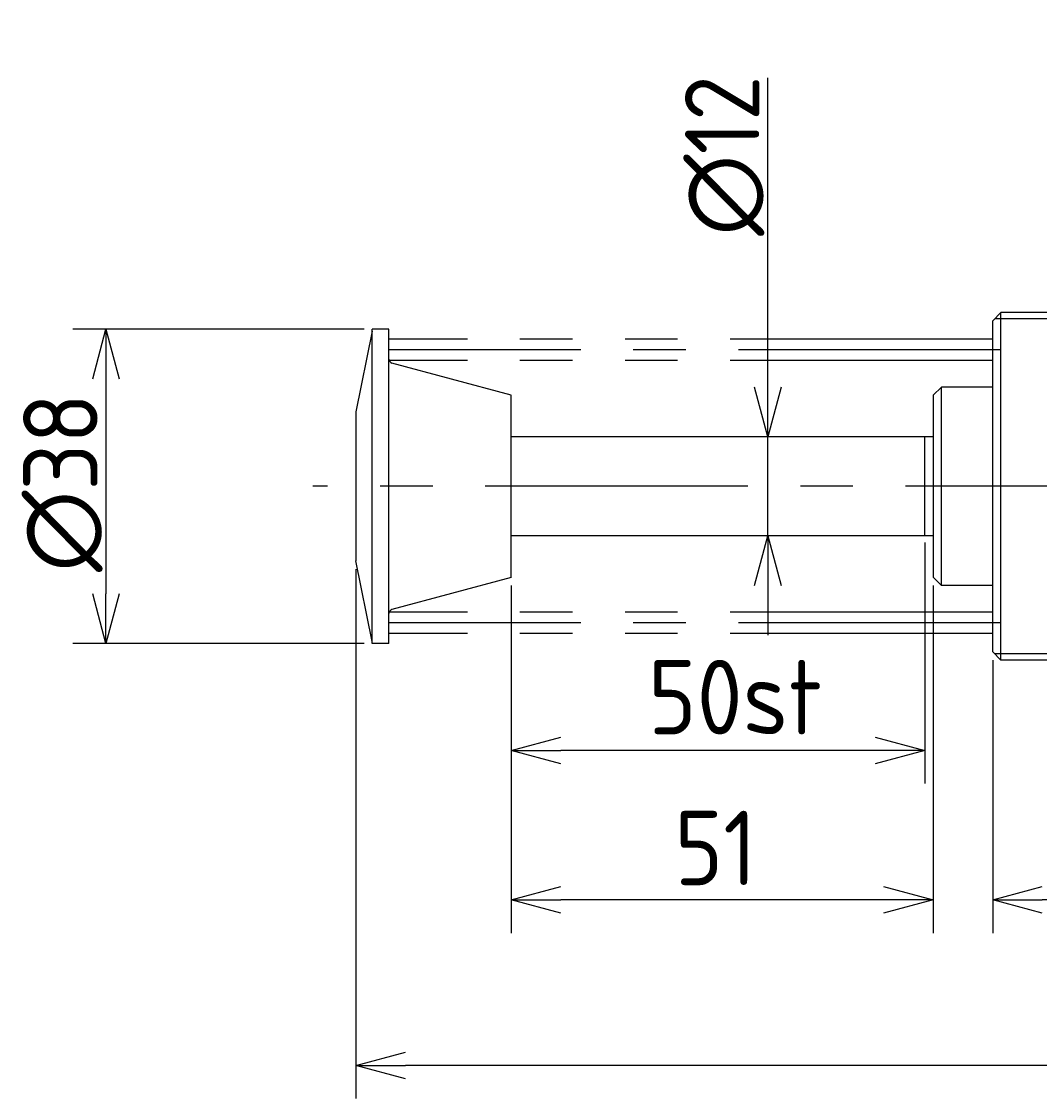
# Model space of a CAD drawing. Extents: x 100 to 346, y 126 to 256.
# Tile 1 of 2: x 100 to 223, y 126 to 256. Entities that reach past the tile are written whole.
import ezdxf

# ---------------------------------------------------------------- set-up
doc = ezdxf.new("R2010")
doc.units = 0
doc.header["$PDMODE"] = 3
doc.header["$PDSIZE"] = 2
doc.linetypes.add('CENTER', pattern=[50.8, 31.75, -6.35, 6.35, -6.35])
doc.linetypes.add('PHANTOM', pattern=[63.5, 31.75, -6.35, 6.35, -6.35, 6.35, -6.35])
doc.layers.get('0').update_dxf_attribs({"linetype": 'CONTINUOUS'})
doc.layers.get('DEFPOINTS').update_dxf_attribs({"linetype": 'CONTINUOUS'})
doc.layers.add('図形', color=7, linetype='CONTINUOUS')
doc.layers.add('寸法_文字', color=3, linetype='CONTINUOUS')
doc.layers.get('0').off()
doc.styles.add('DIMENSION', font='isocp.shx', dxfattribs={"bigfont": 'bigfont.shx'})
doc.dimstyles.get("Standard").update_dxf_attribs({"dimtxt": 0.18, "dimasz": 0.18, "dimexe": 0.18, "dimexo": 0.0625, "dimgap": 0.09, "dimtad": 0, "dimtih": 1, "dimtoh": 1, "dimzin": 0, "dimcen": 0.09, "dimazin": 3, "dimtfac": 1, "dimtofl": 0, "dimtmove": 0, "dimatfit": 3})

# ---------------------------------------------------------------- blocks, each defined once
blk = doc.blocks.new('_OPEN30')
at = {"color": 0, "linetype": 'BYBLOCK'}
for p, q in [((-1, 0.268), (0, 0)), ((0, 0), (-1, -0.268)), ((0, 0), (-1, 0))]:
    blk.add_line(p, q, dxfattribs=at)
blk = doc.blocks.new('*U19')
at = {"layer": '寸法_文字', "color": 3, "style": 'DIMENSION'}
blk.add_text('118', height=9, dxfattribs=at).set_placement((268.55, 151))
blk = doc.blocks.new('*D18')
at = {"layer": 'DEFPOINTS', "color": 0}
for p in [(217.20007, 179.99999), (335.200085, 179.99999), (217.20007, 150)]:
    blk.add_point(p, dxfattribs=at)
at = {"layer": '寸法_文字', "color": 3}
for p, q in [((217.20007, 178.99999), (217.20007, 146)), ((335.200085, 178.99999), (335.200085, 146)), ((329.200085, 150), (223.20007, 150))]:
    blk.add_line(p, q, dxfattribs=at)
at = {"layer": '寸法_文字'}
blk.add_blockref('*U19', (0, 0), dxfattribs=at)
at = {"layer": '寸法_文字', "color": 3, "xscale": 6, "yscale": 6, "zscale": 6, "rotation": 180}
blk.add_blockref('_OPEN30', (217.20007, 150), dxfattribs=at)
at = {"layer": '寸法_文字', "color": 3, "xscale": 6, "yscale": 6, "zscale": 6}
blk.add_blockref('_OPEN30', (335.200085, 150), dxfattribs=at)
blk = doc.blocks.new('*U21')
at = {"layer": '寸法_文字', "color": 3, "style": 'DIMENSION'}
blk.add_text('195', height=9, dxfattribs=at).set_placement((228.95, 131))
blk = doc.blocks.new('*D20')
at = {"layer": 'DEFPOINTS', "color": 0}
for p in [(140.20007, 191.00001), (335.200085, 179.99999), (140.20007, 130)]:
    blk.add_point(p, dxfattribs=at)
at = {"layer": '寸法_文字', "color": 3}
for p, q in [((140.20007, 190.00001), (140.20007, 126)), ((335.200085, 178.99999), (335.200085, 126)), ((329.200085, 130), (146.20007, 130))]:
    blk.add_line(p, q, dxfattribs=at)
at = {"layer": '寸法_文字'}
blk.add_blockref('*U21', (0, 0), dxfattribs=at)
at = {"layer": '寸法_文字', "color": 3, "xscale": 6, "yscale": 6, "zscale": 6, "rotation": 180}
blk.add_blockref('_OPEN30', (140.20007, 130), dxfattribs=at)
at = {"layer": '寸法_文字', "color": 3, "xscale": 6, "yscale": 6, "zscale": 6}
blk.add_blockref('_OPEN30', (335.200085, 130), dxfattribs=at)
blk = doc.blocks.new('*U23')
at = {"layer": '寸法_文字', "color": 3, "style": 'DIMENSION'}
blk.add_text('∅38', height=9, rotation=90, dxfattribs=at).set_placement((109, 189.65))
blk = doc.blocks.new('*D22')
at = {"layer": 'DEFPOINTS', "color": 0}
for p in [(142.20007, 218.99999), (110, 180.99999), (142.20007, 180.99999)]:
    blk.add_point(p, dxfattribs=at)
at = {"layer": '寸法_文字', "color": 3}
for p, q in [((141.20007, 218.99999), (106, 218.99999)), ((110, 212.99999), (110, 186.99999)), ((141.20007, 180.99999), (106, 180.99999))]:
    blk.add_line(p, q, dxfattribs=at)
at = {"layer": '寸法_文字', "color": 3, "xscale": 6, "yscale": 6, "zscale": 6}
for p, rotation in [((110, 218.99999), 90), ((110, 180.99999), 270)]:
    blk.add_blockref('_OPEN30', p, dxfattribs=dict(at, rotation=rotation))
at = {"layer": '寸法_文字'}
blk.add_blockref('*U23', (0, 0), dxfattribs=at)
blk = doc.blocks.new('*U25')
at = {"layer": '寸法_文字', "color": 3, "style": 'DIMENSION'}
blk.add_text('∅12', height=9, rotation=90, dxfattribs=at).set_placement((189, 230.28))
blk = doc.blocks.new('*D24')
at = {"layer": 'DEFPOINTS', "color": 0}
for p in [(184.5, 206), (190, 206), (184.5, 194)]:
    blk.add_point(p, dxfattribs=at)
at = {"layer": '寸法_文字', "color": 3}
for p, q in [((190, 212), (190, 249.37)), ((190, 194), (190, 206)), ((190, 188), (190, 182))]:
    blk.add_line(p, q, dxfattribs=at)
at = {"layer": '寸法_文字'}
blk.add_blockref('*U25', (0, 0), dxfattribs=at)
at = {"layer": '寸法_文字', "color": 3, "xscale": 6, "yscale": 6, "zscale": 6}
for p, rotation in [((190, 206), 270), ((190, 194), 90)]:
    blk.add_blockref('_OPEN30', p, dxfattribs=dict(at, rotation=rotation))

msp = doc.modelspace()

# ---------------------------------------------------------------- linework, layer by layer
at = {"layer": '図形', "linetype": 'CONTINUOUS'}
for p, q in [((217.2, 220), (218.2, 221)), ((334.2, 221), (218.2, 221)), ((218.2, 179), (218.2, 221)), ((142.2, 218.75), (140.2, 209)), ((142.2, 181), (142.2, 219)), ((144.2, 219), (142.2, 219)), ((144.2, 181), (144.2, 219)), ((217.2, 180), (217.2, 220)), ((159, 211.034), (144.571, 214.901)), ((159, 188.966), (159, 211.034)), ((211, 212), (210, 211)), ((210, 211), (210, 189)), ((211, 188), (211, 212)), ((217.2, 212), (211, 212)), ((140.2, 209), (140.2, 191)), ((210, 206), (159, 206)), ((209, 194), (209, 206)), ((210, 194), (159, 194)), ((142.2, 181.25), (140.2, 191)), ((159, 188.966), (144.571, 185.099)), ((211, 188), (210, 189)), ((217.2, 188), (211, 188)), ((144.2, 181), (142.2, 181)), ((218.2, 179), (217.2, 180)), ((334.2, 179), (218.2, 179))]:
    msp.add_line(p, q, dxfattribs=at)
at = {"layer": '図形', "color": 3}
for p, q in [((334.95, 220.25), (217.45, 220.25)), ((334.95, 179.75), (217.45, 179.75))]:
    msp.add_line(p, q, dxfattribs=at)
at = {"layer": '図形', "color": 5, "linetype": 'PHANTOM'}
for p, q in [((217.2, 217.8), (144.2, 217.8)), ((217.2, 215.2), (144.2, 215.2)), ((217.2, 184.8), (144.2, 184.8)), ((217.2, 182.2), (144.2, 182.2))]:
    msp.add_line(p, q, dxfattribs=at)
at = {"layer": '図形', "color": 3, "linetype": 'CENTER'}
for p, q in [((218.2, 216.5), (144.098, 216.5)), ((340, 200), (135, 200)), ((218.2, 183.5), (144.098, 183.5))]:
    msp.add_line(p, q, dxfattribs=at)
at = {"layer": '図形', "linetype": 'CENTER'}
msp.add_line((218.254, 200), (216.26, 200), dxfattribs=at)
at = {"layer": '図形', "linetype": 'CONTINUOUS'}
for centre, start, end in [((144.7, 215.384), 180, 254.99976), ((144.7, 184.616), 105.00024, 180)]:
    msp.add_arc(centre, 0.5, start, end, dxfattribs=at)
at = {"layer": '寸法_文字', "color": 3}
for p, q in [((209, 193.193), (209, 164.076)), ((159, 188), (159, 146)), ((210, 188), (210, 146)), ((204, 168.076), (165, 168.076)), ((204, 150), (165, 150))]:
    msp.add_line(p, q, dxfattribs=at)

# ---------------------------------------------------------------- block references
at = {"layer": '寸法_文字', "color": 3, "xscale": 6, "yscale": 6, "zscale": 6, "rotation": 180}
for p in [(159, 168.076), (159, 150)]:
    msp.add_blockref('_OPEN30', p, dxfattribs=at)
at = {"layer": '寸法_文字', "color": 3, "xscale": 6, "yscale": 6, "zscale": 6}
for p in [(209, 168.076), (210, 150)]:
    msp.add_blockref('_OPEN30', p, dxfattribs=at)

# ---------------------------------------------------------------- texts
at = {"layer": '寸法_文字', "color": 3, "style": 'DIMENSION'}
for s, p in [('50st ', (175.537, 170.017)), ('51 ', (178.742, 151.781))]:
    msp.add_text(s, height=9, dxfattribs=at).set_placement(p)

# ---------------------------------------------------------------- dimensions: what is measured, and where the dimension line sits
at = {"layer": '寸法_文字'}
for base, p1, p2, override, picture, middle in [((190, 206), (184.5, 194), (184.5, 206), {"dimscale": 2, "dimse1": 1, "dimse2": 1}, '*D24', (190, 240)), ((110, 181), (142.2, 219), (142.2, 181), {"dimscale": 2}, '*D22', (110, 200))]:
    dim = msp.add_linear_dim(base=base, p1=p1, p2=p2, angle=90, text='%%c<>', dimstyle='Standard', override=override, dxfattribs=at)
    dim.commit()
    dim.dimension.update_dxf_attribs({"geometry": picture, "text_midpoint": middle, "dimtype": 128})
for base, p2, picture, middle in [((140.2, 130), (140.2, 191), '*D20', (237.7, 130)), ((217.2, 150), (217.2, 180), '*D18', (276.2, 150))]:
    dim = msp.add_linear_dim(base=base, p1=(335.2, 180), p2=p2, dimstyle='Standard', override={"dimscale": 2}, dxfattribs=at)
    dim.commit()
    dim.dimension.update_dxf_attribs({"geometry": picture, "text_midpoint": middle, "dimtype": 128})

doc.saveas('drawing.dxf')
